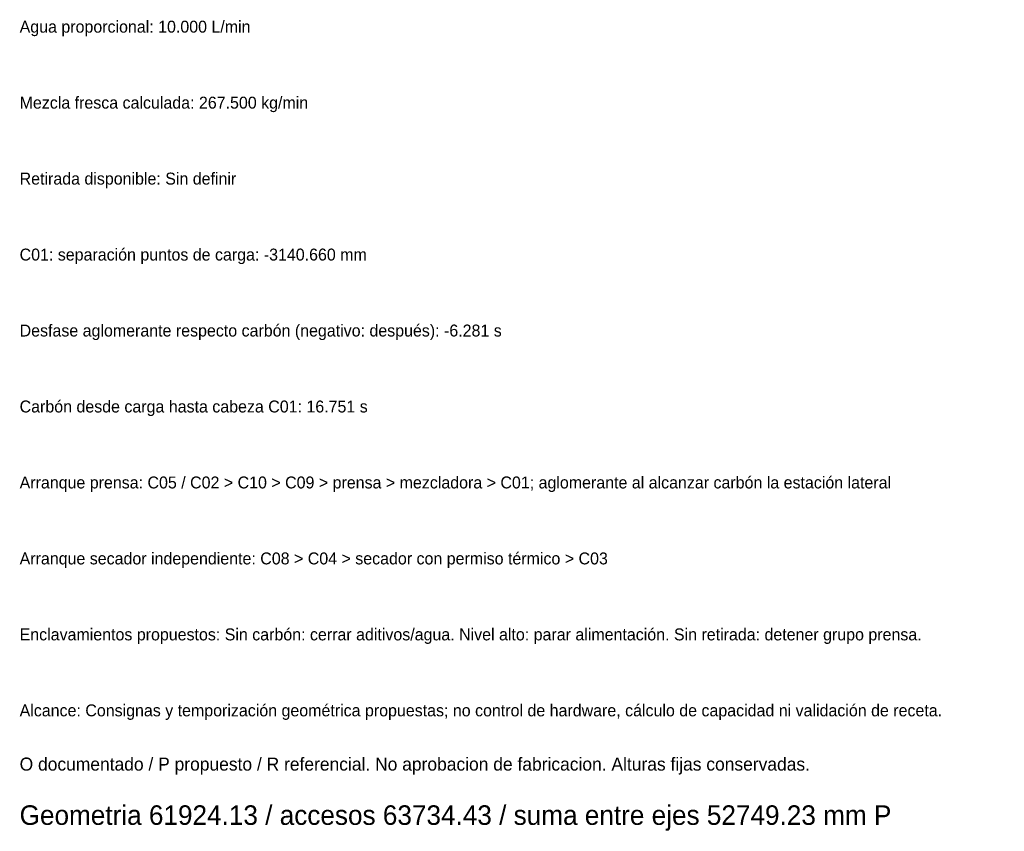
# Model space of a CAD drawing. Header units: millimetres. Extents: x -2233 to 61924, y -68080 to 6847.
# Tile 1 of 256: x 0 to 4534, y -68080 to -64340. Entities that reach past the tile are written whole.
import ezdxf

# ---------------------------------------------------------------- set-up
doc = ezdxf.new("R2010")
doc.units = ezdxf.units.MM
doc.layers.add('TEXTOS', color=4, linetype='Continuous', lineweight=0)

msp = doc.modelspace()

# ---------------------------------------------------------------- texts
at = {"layer": 'TEXTOS'}
for s, height, p in [('Agua proporcional: 10.000 L/min', 55, (0, -64400)), ('Mezcla fresca calculada: 267.500 kg/min', 55, (0, -64750)), ('Retirada disponible: Sin definir', 55, (0, -65100)), ('C01: separación puntos de carga: -3140.660 mm', 55, (0, -65450)), ('Desfase aglomerante respecto carbón (negativo: después): -6.281 s', 55, (0, -65800)), ('Carbón desde carga hasta cabeza C01: 16.751 s', 55, (0, -66150)), ('Arranque prensa: C05 / C02 > C10 > C09 > prensa > mezcladora > C01; aglomerante al alcanzar carbón la estación lateral', 55, (0, -66500)), ('Arranque secador independiente: C08 > C04 > secador con permiso térmico > C03', 55, (0, -66850)), ('Enclavamientos propuestos: Sin carbón: cerrar aditivos/agua. Nivel alto: parar alimentación. Sin retirada: detener grupo prensa.', 55, (0, -67200)), ('Alcance: Consignas y temporización geométrica propuestas; no control de hardware, cálculo de capacidad ni validación de receta.', 55, (0, -67550)), ('O documentado / P propuesto / R referencial. No aprobacion de fabricacion. Alturas fijas conservadas.', 60, (0, -67800)), ('Geometria 61924.13 / accesos 63734.43 / suma entre ejes 52749.23 mm P', 90, (0, -68050))]:
    msp.add_text(s, height=height, dxfattribs=at).set_placement(p)

doc.saveas('drawing.dxf')
